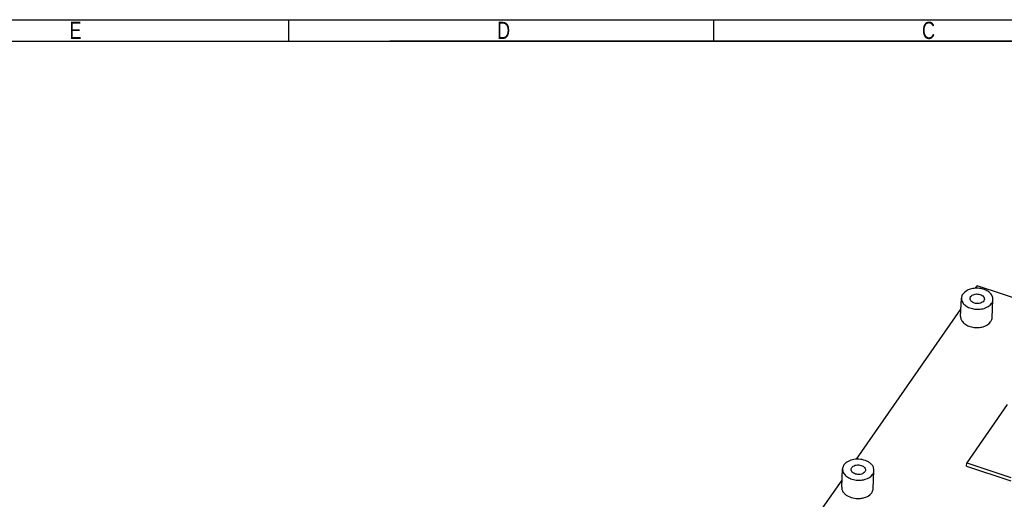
# Model space of a CAD drawing. Header units: millimetres. Extents: x 135 to 18293, y 251 to 4061.
# Tile 11 of 13: x 385 to 557, y 583 to 666. Entities that reach past the tile are written whole.
import ezdxf

# ---------------------------------------------------------------- set-up
doc = ezdxf.new("R2010")
doc.units = ezdxf.units.MM
doc.layers.add('Frame 圖框', color=7, linetype='Continuous')
doc.styles.add('TEXTSTYLE_1', font='txt')

msp = doc.modelspace()

# ---------------------------------------------------------------- linework, layer by layer
at = {"linetype": 'Continuous'}
for p, q in [((552.01, 619.49), (552.31, 619.92)), ((568.27, 614.63), (552.31, 619.92)), ((549.4, 614.59), (549.55, 617.79)), ((554.9, 614.33), (555.05, 617.53)), ((531.25, 589.63), (549.46, 615.83)), ((557.53, 599.18), (550.47, 589.03)), ((528.65, 584.74), (528.8, 587.93)), ((534.14, 584.48), (534.29, 587.67)), ((550.44, 588.43), (550.47, 589.03)), ((550.44, 588.43), (558.17, 585.87)), ((550.47, 589.03), (558.2, 586.46)), ((525.33, 581.11), (528.71, 585.97))]:
    msp.add_line(p, q, dxfattribs=at)
for points, knots in [([(555.05, 617.53), (555.06, 617.74), (554.95, 618.2), (554.48, 618.78), (553.78, 619.21), (552.92, 619.47), (552, 619.53), (550.88, 619.35), (550.1, 618.91), (549.8, 618.49)], [0, 0, 0, 0, 0.098571, 0.209028, 0.335674, 0.475312, 0.620267, 0.761317, 1, 1, 1, 1]), ([(549.55, 617.79), (549.54, 617.58), (549.65, 617.12), (550.12, 616.54), (550.82, 616.11), (551.68, 615.85), (552.61, 615.79), (553.72, 615.97), (554.51, 616.41), (554.8, 616.83)], [0, 0, 0, 0, 0.098571, 0.209028, 0.335674, 0.475312, 0.620267, 0.761317, 1, 1, 1, 1]), ([(549.8, 618.49), (549.76, 618.44), (549.63, 618.22), (549.56, 617.97), (549.55, 617.79)], [0, 0, 0, 0, 0.260214, 1, 1, 1, 1]), ([(551.05, 617.72), (551.05, 617.75), (551.07, 617.86), (551.12, 617.97), (551.16, 618.04)], [0, 0, 0, 0, 0.244682, 1, 1, 1, 1]), ([(553.44, 617.28), (553.3, 617.09), (552.95, 616.89), (552.44, 616.81), (552.02, 616.84), (551.63, 616.96), (551.31, 617.15), (551.1, 617.41), (551.05, 617.62), (551.05, 617.72)], [0, 0, 0, 0, 0.238704, 0.379727, 0.524677, 0.664307, 0.790953, 0.901408, 1, 1, 1, 1]), ([(551.16, 618.04), (551.3, 618.23), (551.66, 618.43), (552.16, 618.51), (552.58, 618.48), (552.97, 618.37), (553.29, 618.17), (553.51, 617.91), (553.55, 617.7), (553.55, 617.6)], [0, 0, 0, 0, 0.238704, 0.379727, 0.524677, 0.664307, 0.790953, 0.901408, 1, 1, 1, 1]), ([(553.55, 617.6), (553.55, 617.57), (553.53, 617.46), (553.49, 617.35), (553.44, 617.28)], [0, 0, 0, 0, 0.244682, 1, 1, 1, 1]), ([(554.8, 616.83), (554.84, 616.88), (554.97, 617.1), (555.04, 617.35), (555.05, 617.53)], [0, 0, 0, 0, 0.260214, 1, 1, 1, 1]), ([(549.4, 614.59), (549.39, 614.38), (549.5, 613.92), (549.97, 613.35), (550.67, 612.91), (551.53, 612.65), (552.46, 612.6), (553.57, 612.77), (554.36, 613.21), (554.65, 613.64)], [0, 0, 0, 0, 0.098574, 0.209029, 0.335675, 0.475315, 0.62027, 0.761318, 1, 1, 1, 1]), ([(554.65, 613.64), (554.69, 613.69), (554.82, 613.9), (554.89, 614.15), (554.9, 614.33)], [0, 0, 0, 0, 0.260356, 1, 1, 1, 1]), ([(533.07, 589.29), (532.72, 589.46), (531.96, 589.66), (530.81, 589.65), (529.78, 589.33), (529.23, 588.89), (529.05, 588.63)], [0, 0, 0, 0, 0.262808, 0.533328, 0.784836, 1, 1, 1, 1]), ([(528.8, 587.93), (528.79, 587.72), (528.9, 587.26), (529.37, 586.68), (530.07, 586.25), (530.93, 585.99), (531.85, 585.93), (532.97, 586.11), (533.75, 586.55), (534.05, 586.97)], [0, 0, 0, 0, 0.098571, 0.209028, 0.335674, 0.475312, 0.620267, 0.761317, 1, 1, 1, 1]), ([(529.05, 588.63), (529.01, 588.58), (528.88, 588.37), (528.81, 588.12), (528.8, 587.93)], [0, 0, 0, 0, 0.260214, 1, 1, 1, 1]), ([(532.68, 587.43), (532.55, 587.23), (532.19, 587.03), (531.69, 586.95), (531.27, 586.98), (530.88, 587.1), (530.56, 587.29), (530.34, 587.56), (530.29, 587.77), (530.3, 587.86)], [0, 0, 0, 0, 0.238704, 0.379727, 0.524677, 0.664307, 0.790953, 0.901408, 1, 1, 1, 1]), ([(530.3, 587.86), (530.3, 587.89), (530.31, 588), (530.36, 588.11), (530.41, 588.18)], [0, 0, 0, 0, 0.244682, 1, 1, 1, 1]), ([(530.41, 588.18), (530.55, 588.37), (530.9, 588.57), (531.41, 588.65), (531.83, 588.63), (532.22, 588.51), (532.54, 588.31), (532.75, 588.05), (532.8, 587.84), (532.8, 587.74)], [0, 0, 0, 0, 0.238704, 0.379727, 0.524677, 0.664307, 0.790953, 0.901408, 1, 1, 1, 1]), ([(532.8, 587.74), (532.8, 587.72), (532.78, 587.6), (532.73, 587.5), (532.68, 587.43)], [0, 0, 0, 0, 0.244682, 1, 1, 1, 1]), ([(534.29, 587.67), (534.3, 587.83), (534.25, 588.16), (534, 588.61), (533.59, 589.01), (533.25, 589.21), (533.07, 589.29)], [0, 0, 0, 0, 0.218848, 0.453485, 0.713345, 1, 1, 1, 1]), ([(534.05, 586.97), (534.08, 587.03), (534.21, 587.24), (534.29, 587.49), (534.29, 587.67)], [0, 0, 0, 0, 0.260214, 1, 1, 1, 1]), ([(528.65, 584.74), (528.64, 584.6), (528.68, 584.32), (528.86, 583.93), (529.16, 583.57), (529.72, 583.15), (530.61, 582.81), (531.39, 582.75), (531.79, 582.78)], [0, 0, 0, 0, 0.098196, 0.201763, 0.314379, 0.437455, 0.709968, 1, 1, 1, 1]), ([(533.9, 583.78), (533.93, 583.83), (534.06, 584.04), (534.13, 584.29), (534.14, 584.48)], [0, 0, 0, 0, 0.260356, 1, 1, 1, 1]), ([(531.79, 582.78), (532.01, 582.79), (532.79, 582.91), (533.57, 583.31), (533.9, 583.78)], [0, 0, 0, 0, 0.281924, 1, 1, 1, 1])]:
    msp.add_open_spline(points, degree=3, knots=knots, dxfattribs=at)
at = {"layer": 'Frame 圖框'}
for p, q in [((432.18, 662.66), (432.18, 666.41)), ((506.35, 662.66), (506.35, 666.41)), ((138.82, 662.66), (725.55, 662.66)), ((725.55, 662.66), (449.81, 662.66)), ((725.55, 662.66), (449.81, 662.66)), ((725.55, 662.66), (506.34, 662.66))]:
    msp.add_line(p, q, dxfattribs=at)
msp.add_lwpolyline([(135.07, 666.41), (729.3, 666.41)], dxfattribs=at)

# ---------------------------------------------------------------- texts
at = {"layer": 'Frame 圖框', "style": 'TEXTSTYLE_1', "width": 0.785714}
for s, p in [('E', (393.88, 663.04)), ('D', (468.51, 663.04)), ('C', (542.67, 663.04))]:
    msp.add_text(s, height=3, dxfattribs=at).set_placement(p)

doc.saveas('drawing.dxf')
